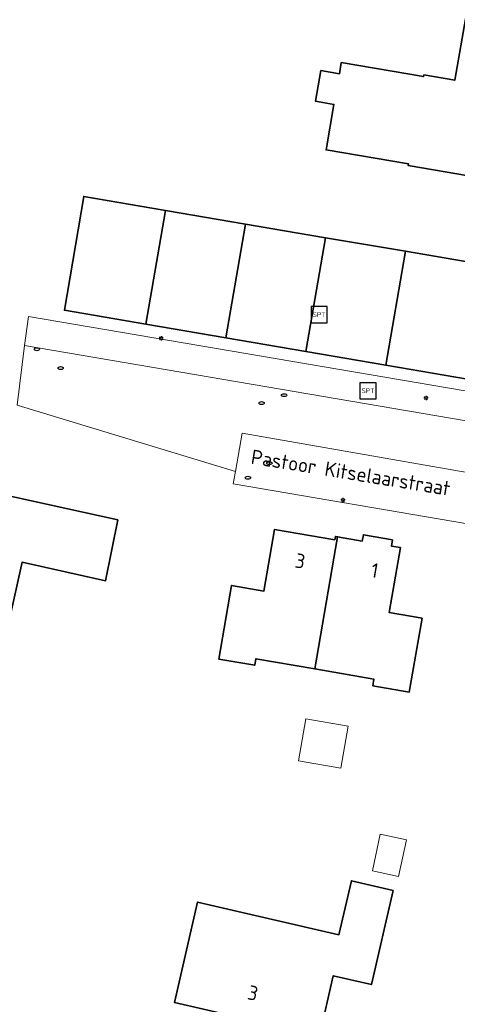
# Model space of a CAD drawing. Header units: metres. Extents: x 152610 to 160096, y 456114 to 462495.
# Tile 94 of 256: x 156441 to 156481, y 458593 to 458684. Entities that reach past the tile are written whole.
import ezdxf
from ezdxf.enums import TextEntityAlignment as Align

# ---------------------------------------------------------------- set-up
doc = ezdxf.new("R2010")
doc.units = ezdxf.units.M
doc.header["$LTSCALE"] = 0.5
doc.layers.get('0').update_dxf_attribs({"linetype": 'CONTINUOUS'})
for name, color, linetype, lineweight in [('B-PV-IE-MEUBILAIR-S', 251, 'CONTINUOUS', 25), ('B-PV-IE-MEUBILAIR_WEGMEUBILAIR-S', 251, 'CONTINUOUS', 25), ('B-PV-OG-BEBOUWING-GV', 6, 'CONTINUOUS', 35), ('B-PV-OG-BEBOUWING-T18', 1, 'CONTINUOUS', 18), ('B-PV-OG-BEBOUWING_OVERBOUWING-GV', 251, 'CONTINUOUS', 18), ('B-PV-OG-BEBOUWING_SCHUUR-GV', 251, 'CONTINUOUS', 18), ('B-PV-OG-TERREIN_BEGROEID-GV', 251, 'CONTINUOUS', 18), ('B-PV-OG-TOPOGRAFIE-T18', 1, 'CONTINUOUS', 18), ('B-PV-VH-OPENVERHARDING_BETONSTRAATSTEEN-GV', 251, 'CONTINUOUS', 18)]:
    doc.layers.add(name, color=color, linetype=linetype, lineweight=lineweight)
doc.styles.add('NLCS-ISO', font='NLCS-ISO.ttf')
doc.styles.add('NLCS-ISO-M750-T18', font='NLCS-ISO.ttf', dxfattribs={"height": 1.35})

# ---------------------------------------------------------------- blocks, each defined once
blk = doc.blocks.new('SIE-MEUBILAIR_PAAL_LICHTMAST-SO')
for points in [[(-0.62, 0), (-1, 0)], [(-0.71, 0.71), (-0.44, 0.44)], [(0, 1), (0, 0.62)], [(0.44, 0.44), (0.71, 0.71)], [(1, 0), (0.62, 0)], [(-0.71, -0.71), (-0.44, -0.44)], [(0, -0.62), (0, -1)], [(0.44, -0.44), (0.71, -0.71)]]:
    blk.add_lwpolyline(points)
blk.add_circle((0, 0), 0.5)
blk = doc.blocks.new('SIE-MEUBILAIR_PUT_RIOOLPUT-SO')
blk.add_ellipse((0, 0), major_axis=(1.25, 0), ratio=0.54)
blk = doc.blocks.new('SIE-WEG_SPEELTOESTEL-SO')
at = {"flags": 128}
blk.add_lwpolyline([(-3.75, -3.75), (3.75, -3.75), (3.75, 3.75), (-3.75, 3.75)], close=True, dxfattribs=at)
at = {"style": 'NLCS-ISO'}
blk.add_text('SPT', height=2.25, dxfattribs=at).set_placement((0, 0), align=Align.MIDDLE_CENTER)

msp = doc.modelspace()

# ---------------------------------------------------------------- linework, layer by layer
at = {"layer": 'B-PV-OG-BEBOUWING-GV', "flags": 128}
for points in [[(156484.049, 458686.403), (156482.458, 458686.678), (156482.188, 458685.215), (156481.08, 458678.824), (156478.201, 458679.315), (156478.174, 458679.157), (156470.505, 458680.466), (156470.329, 458679.431), (156468.604, 458679.726), (156468.116, 458676.867), (156469.821, 458676.576), (156469.097, 458672.337), (156476.776, 458671.027), (156476.749, 458670.869), (156489.968, 458668.612), (156491.42, 458677.059), (156482.691, 458678.549), (156483.078, 458680.785)], [(156454.119, 458666.7), (156446.519, 458667.997), (156444.709, 458657.39), (156452.309, 458656.093)], [(156461.572, 458665.428), (156454.119, 458666.7), (156452.309, 458656.093), (156459.762, 458654.821)], [(156469.025, 458664.156), (156461.572, 458665.428), (156459.762, 458654.821), (156467.215, 458653.55)], [(156476.477, 458662.885), (156469.025, 458664.156), (156467.215, 458653.55), (156474.667, 458652.278)], [(156484.078, 458661.588), (156476.477, 458662.885), (156474.667, 458652.278), (156482.268, 458650.981)], [(156449.698, 458637.866), (156438.501, 458640.31), (156437.178, 458634.412), (156437.417, 458634.359), (156437.006, 458632.571), (156429.356, 458634.223), (156427.476, 458625.389), (156432.44, 458624.313), (156432.606, 458625.002), (156438.464, 458623.718), (156440.762, 458633.924), (156448.542, 458632.195)], [(156469.915, 458636.012), (156464.299, 458636.984), (156463.303, 458631.23), (156460.287, 458631.752), (156459.1, 458624.894), (156462.45, 458624.314), (156462.556, 458624.925), (156468.049, 458623.974), (156470.168, 458636.293), (156469.97, 458636.327)], [(156475.275, 458636.018), (156472.565, 458636.487), (156472.463, 458635.895), (156470.168, 458636.293), (156468.049, 458623.974), (156473.543, 458623.023), (156473.437, 458622.412), (156476.836, 458621.823), (156478.027, 458628.701), (156474.982, 458629.228), (156476.01, 458635.281), (156475.172, 458635.426)], [(156475.338, 458603.34), (156471.45, 458604.239), (156470.287, 458599.212), (156457.115, 458602.259), (156454.966, 458592.913), (156468.467, 458589.79), (156469.763, 458595.392), (156473.309, 458594.571)]]:
    msp.add_lwpolyline(points, close=True, dxfattribs=at)
at = {"layer": 'B-PV-OG-BEBOUWING_OVERBOUWING-GV', "flags": 128}
msp.add_lwpolyline([(156471.142, 458618.647), (156467.217, 458619.341), (156466.524, 458615.422), (156470.45, 458614.728)], close=True, dxfattribs=at)
at = {"layer": 'B-PV-OG-BEBOUWING_SCHUUR-GV', "flags": 128}
msp.add_lwpolyline([(156476.573, 458608.071), (156474.13, 458608.59), (156473.401, 458605.157), (156475.844, 458604.638)], close=True, dxfattribs=at)
at = {"layer": 'B-PV-OG-TERREIN_BEGROEID-GV', "flags": 128}
msp.add_lwpolyline([(156483.404, 458646.87), (156440.99, 458654.114), (156440.293, 458648.547), (156460.646, 458642.38), (156461.26, 458645.943), (156482.232, 458642.294), (156482.293, 458642.285), (156482.354, 458642.284), (156482.414, 458642.291), (156482.473, 458642.306), (156482.53, 458642.329), (156482.584, 458642.359), (156482.633, 458642.395), (156482.676, 458642.438), (156482.714, 458642.486), (156482.746, 458642.538), (156482.77, 458642.595), (156482.786, 458642.653), (156482.795, 458642.71), (156483.326, 458646.027), (156483.328, 458646.054), (156483.337, 458646.092), (156483.341, 458646.101)], close=True, dxfattribs=at)
at = {"layer": 'B-PV-VH-OPENVERHARDING_BETONSTRAATSTEEN-GV', "flags": 128}
for points in [[(156484.775, 458649.425), (156441.353, 458656.812), (156440.99, 458654.114), (156483.404, 458646.87)], [(156482.232, 458642.294), (156461.26, 458645.943), (156460.646, 458642.38), (156460.447, 458641.222), (156482.278, 458637.484)]]:
    msp.add_lwpolyline(points, dxfattribs=at)

# ---------------------------------------------------------------- block references
at = {"layer": 'B-PV-IE-MEUBILAIR-S', "xscale": 0.2, "yscale": 0.2, "zscale": 0.2}
for name, p in [('SIE-MEUBILAIR_PAAL_LICHTMAST-SO', (156453.723, 458654.781)), ('SIE-MEUBILAIR_PUT_RIOOLPUT-SO', (156442.14, 458653.757)), ('SIE-MEUBILAIR_PUT_RIOOLPUT-SO', (156444.359, 458652.006)), ('SIE-MEUBILAIR_PUT_RIOOLPUT-SO', (156463.078, 458648.748)), ('SIE-MEUBILAIR_PUT_RIOOLPUT-SO', (156465.181, 458649.479)), ('SIE-MEUBILAIR_PAAL_LICHTMAST-SO', (156478.403, 458649.224)), ('SIE-MEUBILAIR_PUT_RIOOLPUT-SO', (156463.805, 458643.151)), ('SIE-MEUBILAIR_PUT_RIOOLPUT-SO', (156461.805, 458641.795)), ('SIE-MEUBILAIR_PAAL_LICHTMAST-SO', (156470.661, 458639.729))]:
    msp.add_blockref(name, p, dxfattribs=at)
at = {"layer": 'B-PV-IE-MEUBILAIR_WEGMEUBILAIR-S', "xscale": 0.2, "yscale": 0.2, "zscale": 0.2}
for p in [(156468.441, 458656.985), (156472.998, 458649.895)]:
    msp.add_blockref('SIE-WEG_SPEELTOESTEL-SO', p, dxfattribs=at)

# ---------------------------------------------------------------- texts
at = {"layer": 'B-PV-OG-BEBOUWING-T18', "style": 'NLCS-ISO-M750-T18'}
for s, rotation, p in [('3', 350.2, (156466.681, 458634.035)), ('1', 350.2, (156473.626, 458633.156)), ('3', 347, (156462.28, 458593.787))]:
    msp.add_text(s, height=1.35, rotation=rotation, dxfattribs=at).set_placement(p, align=Align.MIDDLE)
at = {"layer": 'B-PV-OG-TOPOGRAFIE-T18', "style": 'NLCS-ISO-M750-T18'}
msp.add_text('Pastoor Kitselaarstraat', height=1.35, rotation=350.8, dxfattribs=at).set_placement((156471.386, 458642.27), align=Align.MIDDLE)

doc.saveas('drawing.dxf')
